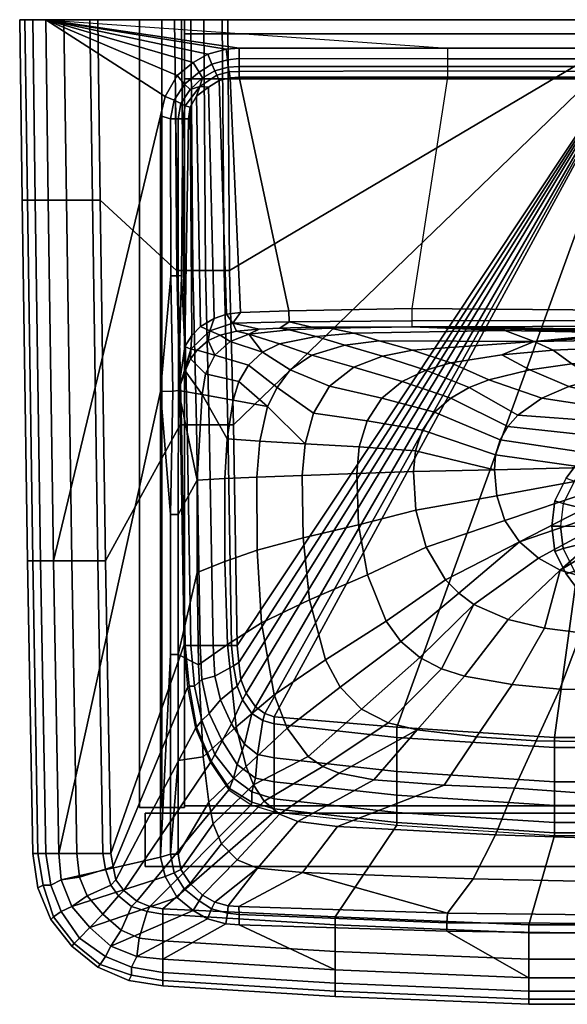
# Model space of a CAD drawing. Extents: x 0 to 450, y 0 to 350.
# Tile 1 of 4: x 0 to 194, y 0 to 350. Entities that reach past the tile are written whole.
import ezdxf

# ---------------------------------------------------------------- set-up
doc = ezdxf.new("R2010")
doc.units = 0
doc.header["$MEASUREMENT"] = 0
doc.linetypes.add('SOLIDLINE', pattern=[0])
for name, color, linetype in [('VB_FRONT', 252, 'SOLIDLINE'), ('VB_KERAMIK', 252, 'SOLIDLINE'), ('VB_KORPUS', 252, 'SOLIDLINE')]:
    doc.layers.add(name, color=color, linetype=linetype)

msp = doc.modelspace()

# ---------------------------------------------------------------- meshes
at = {"layer": 'VB_FRONT', "color": 252}
mesh = msp.add_polyface(dxfattribs=at)
corners = [(44.5, 68, 357), (44.5, 49, 357), (44.5, 68, 673), (44.5, 49, 673), (44.5, 68, 677), (44.5, 49, 677), (44.5, 68, 753), (44.5, 49, 753), (405.5, 68, 357), (405.5, 49, 357), (405.5, 68, 673), (405.5, 49, 673), (405.5, 68, 677), (405.5, 49, 677), (405.5, 68, 753), (405.5, 49, 753)]
mesh.append_faces([[corners[k] for k in face] for face in [(11, 3, 1, 9), (3, 2, 0, 1), (2, 10, 8, 0), (0, 8, 9, 1), (8, 10, 11, 9), (10, 2, 3, 11), (15, 7, 5, 13), (7, 6, 4, 5), (6, 14, 12, 4), (4, 12, 13, 5), (12, 14, 15, 13), (14, 6, 7, 15)]])
at = {"layer": 'VB_KERAMIK', "color": 252}
mesh = msp.add_polyface(dxfattribs=at)
corners = [(55, 350, 755), (55.6563, 260.882, 755), (56.1813, 260.882, 747.941), (58.1501, 260.882, 734.529), (57.4938, 350, 734.529), (61.4314, 260.882, 721.118), (60.7752, 350, 721.118), (9.23077, 350, 850), (4.61539, 350, 848.348), (5.53846, 285.882, 848.348), (10.1538, 285.882, 850), (1.84616, 350, 845.87), (2.76923, 285.882, 845.87), (0, 350, 841.739), (0.92308, 285.882, 841.739), (0, 350, 837.609), (0.92308, 285.882, 837.609), (1.84616, 350, 816.957), (2.76923, 285.882, 816.957), (4.61539, 350, 801.261), (5.53846, 285.882, 801.261), (9.23077, 350, 785.565), (10.1538, 285.882, 785.565), (15.6923, 350, 770.696), (16.6154, 285.882, 770.696), (24.9231, 350, 757.478), (25.8461, 285.882, 757.478), (27.6923, 350, 755), (28.6154, 285.882, 755), (61.6461, 334.817, 850), (63.7307, 331.327, 848.298), (58.462, 327.074, 848.566), (55.9057, 330.192, 850), (64.9161, 329.336, 845.363), (60.5526, 325.187, 845.363), (54.8896, 321.349, 848.731), (51.6514, 322.678, 850), (57.2213, 320.206, 845.363), (63.9617, 326.254, 843.426), (58.7727, 319.429, 843.645), (62.7314, 322.814, 842.714), (60.5381, 318.931, 842.714), (53.5641, 314.718, 848.451), (50.0257, 315.8, 850), (56.2488, 314.718, 845.482), (57.9097, 314.718, 843.629), (59.9052, 314.718, 842.714), (53.6502, 258.963, 848.76), (50, 217.881, 850), (56.2488, 258.963, 845.482), (57.5048, 259.078, 843.403), (58.6614, 233.824, 842.714), (56.4184, 218.159, 845.12), (64.245, 240.997, 842.714), (61.0725, 237.771, 842.714), (12, 157.647, 850), (66.7641, 337.753, 850), (73.263, 339.51, 850), (77.9323, 339.868, 850), (151.875, 339.868, 850)]
mesh.append_faces([[corners[k] for k in face] for face in [(0, 1, 2, 0), (0, 2, 3, 4), (4, 3, 5, 6), (7, 8, 9, 10), (8, 11, 12, 9), (11, 13, 14, 12), (13, 15, 16, 14), (15, 17, 18, 16), (17, 19, 20, 18), (19, 21, 22, 20), (21, 23, 24, 22), (23, 25, 26, 24), (25, 27, 28, 26), (1, 28, 27, 0), (29, 30, 31, 32), (30, 33, 34, 31), (32, 31, 35, 36), (31, 34, 37, 35), (34, 38, 39, 37), (38, 40, 41, 39), (36, 35, 42, 43), (35, 37, 44, 42), (37, 39, 45, 44), (39, 41, 46, 45), (43, 42, 47, 48), (42, 44, 49, 47), (44, 45, 50, 49), (45, 46, 51, 50), (49, 50, 52), (53, 54, 41, 40), (54, 51, 46, 41), (43, 55, 7, 36), (36, 7, 7, 32), (32, 7, 7, 29), (29, 7, 7, 56), (56, 7, 7, 57), (57, 7, 7, 58), (58, 7, 7, 59)]])
mesh = msp.add_polyface(dxfattribs=at)
corners = [(60.7752, 350, 721.118), (61.4314, 260.882, 721.118), (66.0254, 260.882, 708.412), (65.3691, 350, 708.412), (72.588, 260.882, 697.118), (71.9317, 350, 697.118), (74.5568, 260.882, 695), (73.9006, 350, 695), (9.23077, 350, 785.565), (225, 350, 850), (15.6923, 350, 770.696), (4.61539, 350, 801.261), (1.84616, 350, 816.957), (0, 350, 837.609), (0, 350, 841.739), (1.84616, 350, 845.87), (4.61539, 350, 848.348), (9.23077, 350, 850), (151.875, 339.868, 850), (151.875, 336.052, 848.74), (77.9323, 336.154, 848.47), (77.9323, 339.868, 850), (151.875, 333.326, 845.363), (77.8789, 333.326, 845.363), (151.875, 331.77, 843.434), (77.9323, 331.631, 843.602), (151.875, 329.589, 842.714), (77.9323, 329.589, 842.714), (73.7972, 335.758, 848.755), (73.263, 339.51, 850), (74.0724, 333.078, 845.363), (74.4193, 331.493, 843.426), (74.7234, 329.347, 842.714), (68.188, 334.243, 848.112), (66.7641, 337.753, 850), (69.3114, 331.801, 845.363), (70.0067, 330.247, 843.602), (70.8092, 328.417, 842.714), (63.7307, 331.327, 848.298), (61.6461, 334.817, 850), (64.9161, 329.336, 845.363), (63.9617, 326.254, 843.426), (67.0645, 325.976, 842.714), (60.5526, 325.187, 845.363), (62.7314, 322.814, 842.714), (139.273, 242.937, 840.599), (95.7374, 242.628, 840.748), (95.6102, 246.547, 842.714), (139.269, 247.327, 842.714), (75.6661, 242.18, 841.259), (78.3684, 245.911, 842.714), (73.3818, 245.273, 842.714), (67.5444, 239.416, 841.68), (69.0672, 243.826, 842.714), (64.245, 240.997, 842.714)]
mesh.append_faces([[corners[k] for k in face] for face in [(0, 1, 2, 3), (3, 2, 4, 5), (5, 4, 6, 7), (8, 9, 9, 10), (11, 9, 9, 8), (12, 9, 9, 11), (13, 9, 9, 12), (14, 9, 9, 13), (15, 9, 9, 14), (16, 9, 9, 15), (17, 9, 9, 16), (18, 19, 20, 21), (19, 22, 23, 20), (22, 24, 25, 23), (24, 26, 27, 25), (21, 20, 28, 29), (20, 23, 30, 28), (23, 25, 31, 30), (25, 27, 32, 31), (29, 28, 33, 34), (28, 30, 35, 33), (30, 31, 36, 35), (31, 32, 37, 36), (34, 33, 38, 39), (33, 35, 40, 38), (35, 36, 41, 40), (36, 37, 42, 41), (40, 41, 41, 43), (41, 42, 44, 41), (45, 46, 47, 48), (46, 49, 50, 47), (49, 49, 51, 50), (49, 52, 53, 51), (48, 47, 27, 26), (47, 50, 32, 27), (50, 51, 37, 32), (51, 53, 42, 37), (53, 54, 44, 42)]])
mesh = msp.add_polyface(dxfattribs=at)
corners = [(215, 239.724, 816.113), (215, 258.583, 813.797), (215.4, 258.265, 811.217), (215.4, 239.406, 813.532), (216.3, 257.973, 808.834), (216.3, 239.114, 811.15), (217.9, 257.717, 806.751), (217.9, 238.859, 809.066), (220, 257.522, 805.162), (220, 238.664, 807.478), (225, 258.583, 813.797), (222.4, 257.412, 804.269), (225, 257.363, 803.872), (215.4, 240.04, 818.693), (215.4, 258.899, 816.378), (216.3, 240.333, 821.075), (216.3, 259.191, 818.76), (217.9, 240.589, 823.16), (217.9, 259.448, 820.845), (220, 240.784, 824.748), (220, 259.642, 822.433), (222.4, 240.894, 825.641), (222.4, 259.752, 823.326), (225, 240.942, 826.038), (225, 259.801, 823.723), (225, 350, 695), (74.5568, 260.882, 695), (75.8694, 205.961, 695), (73.9006, 350, 695), (27.6923, 350, 755), (225, 350, 850), (55, 350, 755), (24.9231, 350, 757.478), (15.6923, 350, 770.696), (71.9317, 350, 697.118), (65.3691, 350, 708.412), (60.7752, 350, 721.118), (57.4938, 350, 734.529), (151.875, 339.868, 850), (151.875, 336.052, 848.74), (225, 336.139, 848.439), (225, 339.868, 850), (151.875, 333.326, 845.363), (225, 333.326, 845.363), (151.875, 331.77, 843.434), (225, 331.643, 843.61), (151.875, 329.589, 842.714), (225, 329.589, 842.714), (139.269, 247.327, 842.714), (225, 246.683, 842.65), (9.23077, 350, 850)]
mesh.append_faces([[corners[k] for k in face] for face in [(0, 1, 2, 3), (3, 2, 4, 5), (5, 4, 6, 7), (7, 6, 8, 9), (1, 10, 10, 2), (2, 10, 10, 4), (6, 10, 10, 4), (8, 10, 10, 6), (11, 10, 10, 8), (12, 10, 10, 11), (13, 14, 1, 0), (15, 16, 14, 13), (17, 18, 16, 15), (19, 20, 18, 17), (21, 22, 20, 19), (23, 24, 22, 21), (1, 10, 10, 14), (16, 10, 10, 14), (18, 10, 10, 16), (20, 10, 10, 18), (22, 10, 10, 20), (24, 10, 10, 22), (25, 26, 27), (25, 28, 26), (29, 30, 30, 31), (32, 30, 30, 29), (33, 30, 30, 32), (28, 25, 30, 34), (34, 30, 30, 35), (35, 30, 30, 36), (36, 30, 30, 37), (37, 30, 30, 31), (38, 39, 40, 41), (39, 42, 43, 40), (42, 44, 45, 43), (44, 46, 47, 45), (47, 46, 48, 49), (41, 30, 50, 38)]])
mesh = msp.add_polyface(dxfattribs=at)
corners = [(225, 350, 695), (133.892, 98.511, 695), (189.947, 94.878, 695), (90.3073, 102.144, 695), (87.0259, 103.355, 695), (83.7446, 105.777, 695), (80.4633, 110.622, 695), (78.4944, 115.466, 695), (77.8381, 121.521, 695), (77.1818, 127.576, 695), (75.8694, 205.961, 695), (171.268, 230.86, 759.491), (153.153, 227.968, 758.869), (139.485, 232.479, 775.073), (182.65, 235.58, 775.52), (144.266, 225.445, 758.552), (128.839, 230.372, 774.952), (135.85, 221.441, 758.247), (118.669, 226.445, 774.835), (128.612, 215.409, 757.963), (110.015, 219.682, 774.726), (196.025, 227.625, 745.087), (181.2, 225.525, 745.026), (189.478, 232.471, 760.031), (166.647, 221.957, 744.947), (159.618, 219.239, 744.904), (153.041, 215.513, 744.861), (147.328, 210.47, 744.819), (143.038, 204.111, 744.781), (123.432, 207.361, 757.71), (140.591, 196.802, 744.746), (120.596, 198.125, 757.498), (139.847, 189.339, 744.717), (119.694, 188.632, 757.339), (195.006, 219.644, 735.017), (185.434, 215.497, 734.722), (176.843, 209.389, 734.442), (173.296, 205.354, 734.321), (170.571, 200.636, 734.219), (168.997, 195.343, 734.143), (168.569, 190.047, 734.099), (205.912, 207.314, 730.001), (202.961, 202.251, 730.001), (200.823, 196.192, 730.001), (200.857, 190.823, 730.001), (140.723, 175.671, 744.679), (120.361, 170.472, 757.185), (169.397, 180.805, 734.107), (200.883, 186.575, 730.001), (202.506, 182.158, 730.001), (172.329, 172.019, 734.22), (194, 187, 695), (194, 187, 688), (190, 179, 688), (190, 179, 695), (197, 186, 685), (193, 178, 685)]
mesh.append_faces([[corners[k] for k in face] for face in [(0, 1, 2), (0, 3, 1), (0, 4, 3), (0, 5, 4), (0, 6, 5), (0, 7, 6), (0, 8, 7), (0, 9, 8), (0, 10, 9), (11, 12, 13, 14), (12, 15, 16, 13), (15, 17, 18, 16), (17, 19, 20, 18), (21, 22, 11, 23), (22, 24, 12, 11), (24, 25, 15, 12), (25, 26, 17, 15), (26, 27, 19, 17), (27, 28, 29, 19), (28, 30, 31, 29), (30, 32, 33, 31), (34, 35, 24, 22), (35, 36, 25, 24), (36, 37, 26, 25), (37, 38, 27, 26), (38, 39, 28, 27), (39, 40, 30, 28), (40, 32, 30), (41, 42, 37, 36), (42, 43, 38, 37), (43, 44, 39, 38), (44, 40, 39), (32, 45, 46, 33), (40, 47, 45, 32), (44, 48, 47, 40), (48, 49, 50, 47), (51, 52, 53, 54), (52, 55, 56, 53)]])
mesh = msp.add_polyface(dxfattribs=at)
corners = [(225, 350, 695), (189.947, 94.878, 695), (225, 94.878, 695), (225, 228.934, 745.135), (210.937, 228.684, 745.118), (207.682, 233.301, 760.405), (225, 233.171, 760.661), (196.025, 227.625, 745.087), (189.478, 232.471, 760.031), (225, 224.129, 735.727), (215.399, 223.882, 735.473), (205.068, 222.373, 735.282), (195.006, 219.644, 735.017), (181.2, 225.525, 745.026), (225, 217.907, 730), (221.366, 217.502, 730), (217.897, 216.594, 730), (214.222, 214.999, 730), (209.499, 211.746, 730.001), (185.434, 215.497, 734.722), (205.912, 207.314, 730.001), (176.843, 209.389, 734.442), (225, 189.84, 730), (202.961, 202.251, 730.001), (200.823, 196.192, 730.001), (200.857, 190.823, 730.001), (200.883, 186.575, 730.001), (202.506, 182.158, 730.001), (204.015, 178.045, 730.001), (206.833, 174.495, 730.001), (208.869, 171.929, 730.001), (210.107, 170.285, 730.001), (200, 195, 695), (200, 195, 688), (194, 187, 688), (194, 187, 695), (208, 201, 695), (208, 201, 688), (216, 205, 688), (216, 205, 695), (225, 206, 688), (225, 206, 695), (197, 186, 685), (202, 193, 685), (209, 198, 685), (217, 202, 685), (225, 203, 685), (193, 178, 685), (225, 170, 685)]
mesh.append_faces([[corners[k] for k in face] for face in [(0, 1, 2), (3, 4, 5, 6), (4, 7, 8, 5), (9, 10, 4, 3), (10, 11, 7, 4), (11, 12, 13, 7), (14, 15, 10, 9), (15, 16, 11, 10), (16, 17, 12, 11), (17, 18, 19, 12), (18, 20, 21, 19), (22, 15, 14), (22, 16, 15), (22, 17, 16), (22, 18, 17), (22, 20, 18), (22, 23, 20), (22, 24, 23), (22, 25, 24), (22, 26, 25), (22, 27, 26), (22, 28, 27), (22, 29, 28), (22, 30, 29), (22, 31, 30), (32, 33, 34, 35), (36, 37, 33, 32), (36, 37, 38, 39), (39, 38, 40, 41), (34, 42, 43, 33), (33, 43, 44, 37), (37, 44, 45, 38), (38, 45, 46, 40), (47, 48, 48, 42), (42, 48, 48, 43), (43, 48, 48, 44), (44, 48, 48, 45), (45, 48, 48, 46)]])
mesh = msp.add_polyface(dxfattribs=at)
corners = [(55.6563, 260.882, 755), (56.9688, 205.961, 755), (57.4938, 205.961, 747.941), (56.1813, 260.882, 747.941), (59.4626, 205.961, 734.529), (58.1501, 260.882, 734.529), (62.744, 205.961, 721.118), (61.4314, 260.882, 721.118), (67.3379, 205.961, 708.412), (66.0254, 260.882, 708.412), (10.1538, 285.882, 850), (5.53846, 285.882, 848.348), (7.38461, 157.647, 848.348), (12, 157.647, 850), (2.76923, 285.882, 845.87), (4.61539, 157.647, 845.87), (0.92308, 285.882, 841.739), (2.76923, 157.647, 841.739), (0.92308, 285.882, 837.609), (2.76923, 157.647, 837.609), (2.76923, 285.882, 816.957), (4.61539, 157.647, 816.957), (5.53846, 285.882, 801.261), (7.38461, 157.647, 801.261), (10.1538, 285.882, 785.565), (12, 157.647, 785.565), (16.6154, 285.882, 770.696), (18.4616, 157.647, 770.696), (25.8461, 285.882, 757.478), (27.6923, 157.647, 757.478), (28.6154, 285.882, 755), (30.4616, 157.647, 755), (69.2958, 230.694, 828.769), (63.0395, 232.507, 839.23), (66.9334, 235.97, 838.882), (66.0311, 224.076, 828.68), (60.6918, 229.415, 839.713), (64.7628, 216.766, 828.597), (58.7883, 225.137, 842.098), (56.4184, 218.159, 845.12), (63.0749, 186.354, 828.343), (73.6771, 201.028, 809.551), (72.8966, 186.87, 809.446), (50, 217.881, 850), (53.6502, 258.963, 848.76), (54.3898, 217.897, 848.113), (56.2488, 258.963, 845.482), (57.5048, 259.078, 843.403), (58.6614, 233.824, 842.714), (71.1611, 237.903, 838.45), (67.5444, 239.416, 841.68), (60.7645, 232.896, 841.462), (64.245, 240.997, 842.714), (69.0672, 243.826, 842.714), (61.0725, 237.771, 842.714), (53.5384, 174.17, 848.451), (56.249, 174.17, 845.457), (13.8461, 53.647, 850), (50.0257, 315.8, 850)]
mesh.append_faces([[corners[k] for k in face] for face in [(0, 1, 2, 3), (3, 2, 4, 5), (5, 4, 6, 7), (7, 6, 8, 9), (10, 11, 12, 13), (11, 14, 15, 12), (14, 16, 17, 15), (16, 18, 19, 17), (18, 20, 21, 19), (20, 22, 23, 21), (22, 24, 25, 23), (24, 26, 27, 25), (26, 28, 29, 27), (28, 30, 31, 29), (1, 31, 30, 0), (32, 33, 34), (32, 35, 36, 33), (35, 37, 38, 36), (37, 39, 38), (37, 40, 40, 39), (41, 42, 40, 37), (43, 44, 45, 43), (44, 46, 39, 45), (47, 48, 48, 39), (49, 34, 50), (34, 33, 51, 50), (33, 36, 51), (36, 38, 51), (38, 39, 39, 51), (50, 50, 52, 53), (50, 51, 54, 52), (51, 51, 48, 54), (51, 39, 48), (43, 45, 55, 43), (45, 39, 56, 55), (56, 39, 39, 40), (43, 57, 13, 58)]])
mesh = msp.add_polyface(dxfattribs=at)
corners = [(66.0254, 260.882, 708.412), (67.3379, 205.961, 708.412), (73.9005, 205.961, 697.118), (72.588, 260.882, 697.118), (75.8694, 205.961, 695), (74.5568, 260.882, 695), (110.198, 240.388, 829.391), (95.7184, 239.788, 829.173), (92.4232, 240.309, 836.056), (103.753, 240.731, 835.653), (81.4208, 238.251, 828.964), (85.0475, 240.034, 836.319), (76.9944, 239.339, 837.289), (74.7086, 235.647, 828.865), (71.1611, 237.903, 838.45), (69.2958, 230.694, 828.769), (66.9334, 235.97, 838.882), (118.676, 238.565, 810.441), (105.296, 237.44, 810.236), (92.2417, 234.756, 810.038), (86.2064, 231.856, 809.943), (81.1976, 227.248, 809.852), (77.7637, 221.336, 809.768), (66.0311, 224.076, 828.68), (75.8291, 214.744, 809.688), (64.7628, 216.766, 828.597), (73.6771, 201.028, 809.551), (127.675, 235.888, 792.4), (115.504, 234.274, 792.391), (103.769, 230.797, 792.38), (96.041, 225.585, 792.375), (91.3825, 219.305, 792.366), (88.0264, 212.506, 792.36), (85.2605, 200.154, 792.353), (84.2649, 187.421, 792.345), (72.8966, 186.87, 809.446), (128.839, 230.372, 774.952), (118.669, 226.445, 774.835), (110.015, 219.682, 774.726), (104.288, 210.096, 774.63), (101.312, 199.209, 774.549), (100.291, 188, 774.489), (128.612, 215.409, 757.963), (123.432, 207.361, 757.71), (120.596, 198.125, 757.498), (119.694, 188.632, 757.339), (139.274, 240.838, 835.542), (95.7374, 242.628, 840.748), (139.273, 242.937, 840.599), (75.6661, 242.18, 841.259), (67.5444, 239.416, 841.68), (120.361, 170.472, 757.185), (100.62, 165.784, 774.433)]
mesh.append_faces([[corners[k] for k in face] for face in [(0, 1, 2, 3), (3, 2, 4, 5), (6, 7, 8, 9), (7, 10, 11, 8), (10, 12, 11), (10, 13, 14, 12), (13, 15, 16, 14), (17, 18, 7, 6), (18, 19, 10, 7), (19, 20, 10), (20, 13, 10), (20, 21, 15, 13), (21, 22, 23, 15), (22, 24, 25, 23), (24, 26, 25), (27, 28, 18, 17), (28, 29, 19, 18), (29, 30, 20, 19), (30, 31, 21, 20), (31, 32, 22, 21), (32, 24, 22), (32, 33, 26, 24), (33, 34, 35, 26), (36, 37, 29, 28), (37, 38, 30, 29), (38, 39, 31, 30), (39, 40, 32, 31), (40, 33, 32), (40, 41, 34, 33), (42, 43, 39, 38), (43, 44, 40, 39), (44, 45, 41, 40), (46, 9, 47, 48), (9, 8, 47), (8, 11, 49, 47), (11, 12, 49), (12, 14, 50, 49), (45, 51, 52, 41)]])
mesh = msp.add_polyface(dxfattribs=at)
corners = [(214, 238.731, 816.234), (215, 239.724, 816.113), (215.4, 239.406, 813.532), (214.4, 238.39, 813.456), (216.3, 239.114, 811.15), (215.5, 238.061, 810.776), (217.9, 238.859, 809.066), (217.2, 237.78, 808.493), (220, 238.664, 807.478), (219.5, 237.574, 806.805), (222.4, 238.554, 806.585), (222.2, 237.44, 805.714), (225, 238.505, 806.188), (225, 237.391, 805.317), (222.4, 257.412, 804.269), (220, 257.522, 805.162), (225, 257.363, 803.872), (214.4, 239.073, 819.014), (215.4, 240.04, 818.693), (215.5, 239.402, 821.694), (216.3, 240.333, 821.075), (217.2, 239.681, 823.976), (217.9, 240.589, 823.16), (219.5, 239.889, 825.664), (220, 240.784, 824.748), (222.2, 240.023, 826.756), (222.4, 240.894, 825.641), (225, 240.072, 827.153), (225, 240.942, 826.038), (139.274, 240.838, 835.542), (110.198, 240.388, 829.391), (103.753, 240.731, 835.653), (172.32, 239.559, 811.2), (118.676, 238.565, 810.441), (182.65, 235.58, 775.52), (127.675, 235.888, 792.4), (139.485, 232.479, 775.073), (128.839, 230.372, 774.952), (115.504, 234.274, 792.391), (225, 233.171, 760.661), (207.682, 233.301, 760.405), (225, 236.271, 775.738), (189.478, 232.471, 760.031), (171.268, 230.86, 759.491), (225, 243.1, 840.445), (139.273, 242.937, 840.599), (225, 241.101, 835.274), (225, 246.683, 842.65), (139.269, 247.327, 842.714)]
mesh.append_faces([[corners[k] for k in face] for face in [(0, 1, 2, 3), (3, 2, 4, 5), (5, 4, 6, 7), (7, 6, 8, 9), (9, 8, 10, 11), (11, 10, 12, 13), (10, 14, 15, 8), (12, 16, 14, 10), (17, 18, 1, 0), (19, 20, 18, 17), (21, 22, 20, 19), (23, 24, 22, 21), (25, 26, 24, 23), (27, 28, 26, 25), (29, 30, 31, 29), (32, 33, 30, 29), (34, 35, 33, 32), (0, 34, 34, 32), (34, 36, 35, 34), (36, 37, 38, 35), (39, 40, 41), (40, 42, 34, 41), (42, 43, 34), (44, 45, 29, 46), (47, 48, 45, 44), (3, 34, 34, 0), (5, 34, 34, 3), (7, 34, 34, 5), (9, 41, 34, 7), (11, 41, 41, 9), (13, 41, 41, 11), (0, 32, 29, 17), (17, 29, 29, 19), (19, 29, 29, 21), (23, 29, 29, 21), (23, 46, 46, 25), (25, 46, 46, 27), (23, 46, 29)]])
mesh = msp.add_polyface(dxfattribs=at)
corners = [(56.9688, 205.961, 755), (58.2813, 127.576, 755), (58.8064, 127.576, 747.941), (57.4938, 205.961, 747.941), (59.5939, 112.559, 755), (60.1189, 113.044, 747.941), (60.7752, 127.576, 734.529), (59.4626, 205.961, 734.529), (62.0877, 113.044, 734.529), (62.744, 98.511, 747.941), (64.7128, 100.933, 734.529), (64.0565, 127.576, 721.118), (62.744, 205.961, 721.118), (64.7128, 115.466, 721.118), (67.3379, 103.355, 721.118), (68.6504, 127.576, 708.412), (67.3379, 205.961, 708.412), (69.3067, 116.677, 708.412), (71.2755, 108.199, 708.412), (75.2131, 127.576, 697.118), (73.9005, 205.961, 697.118), (75.8694, 120.31, 697.118), (77.1818, 113.044, 697.118), (75.2131, 99.7221, 708.412), (79.1507, 108.199, 697.118), (77.1818, 127.576, 695), (75.8694, 205.961, 695), (77.8381, 121.521, 695), (78.4944, 115.466, 695), (80.4633, 110.622, 695), (9.23077, 53.647, 848.348), (6.46154, 53.647, 845.87), (4.61539, 157.647, 845.87), (7.38461, 157.647, 848.348), (2.76923, 157.647, 841.739), (4.61539, 53.647, 841.739), (2.76923, 157.647, 837.609), (4.61539, 53.647, 837.609), (4.61539, 157.647, 816.957), (6.46154, 53.647, 816.957), (7.38461, 157.647, 801.261), (9.23077, 53.647, 801.261), (12, 157.647, 785.565), (13.8461, 53.647, 785.565), (18.4616, 157.647, 770.696), (20.3077, 53.647, 770.696), (27.6923, 157.647, 757.478), (29.5384, 53.647, 757.478), (30.4616, 157.647, 755), (32.3077, 53.647, 755), (72.8966, 186.87, 809.446), (72.8675, 157.386, 809.344), (63.0374, 153.509, 828.238), (63.0749, 186.354, 828.343), (73.753, 127.864, 809.361), (63.4648, 120.649, 828.258), (76.8579, 98.6329, 809.468), (65.1592, 87.9795, 828.373), (84.2649, 187.421, 792.345), (84.3365, 161.481, 792.335), (85.8535, 135.549, 792.329), (50, 217.881, 850), (53.5384, 174.17, 848.451), (53.5384, 124.307, 848.451), (50, 52.3327, 850), (56.249, 174.17, 845.457), (56.249, 124.307, 845.482)]
mesh.append_faces([[corners[k] for k in face] for face in [(0, 1, 2, 3), (1, 4, 5, 2), (3, 2, 6, 7), (2, 5, 8, 6), (5, 9, 10, 8), (7, 6, 11, 12), (6, 8, 13, 11), (8, 10, 14, 13), (12, 11, 15, 16), (11, 13, 17, 15), (13, 14, 18, 17), (16, 15, 19, 20), (15, 17, 21, 19), (17, 18, 22, 21), (18, 23, 24, 22), (20, 19, 25, 26), (19, 21, 27, 25), (21, 22, 28, 27), (22, 24, 29, 28), (30, 31, 32, 33), (32, 34, 35, 31), (34, 36, 37, 35), (36, 38, 39, 37), (38, 40, 41, 39), (40, 42, 43, 41), (42, 44, 45, 43), (44, 46, 47, 45), (46, 48, 49, 47), (1, 49, 48, 0), (50, 51, 52, 53), (51, 54, 55, 52), (54, 56, 57, 55), (58, 59, 51, 50), (59, 60, 54, 51), (61, 62, 63, 64), (62, 65, 66, 63), (66, 52, 55), (66, 65, 53, 52)]])
mesh = msp.add_polyface(dxfattribs=at)
corners = [(59.5939, 112.559, 755), (62.4815, 98.0267, 755), (62.744, 98.511, 747.941), (60.1189, 113.044, 747.941), (67.7317, 85.9163, 755), (67.9941, 86.4007, 747.941), (74.2943, 76.2279, 755), (74.5568, 76.7124, 747.941), (82.1696, 70.8994, 755), (82.432, 71.8682, 747.941), (69.3067, 88.8228, 734.529), (64.7128, 100.933, 734.529), (75.8694, 80.3454, 734.529), (82.432, 75.5014, 734.529), (71.9317, 93.667, 721.118), (67.3379, 103.355, 721.118), (77.1818, 85.1898, 721.118), (83.7446, 80.3454, 721.118), (75.2131, 99.7221, 708.412), (71.2755, 108.199, 708.412), (79.807, 92.4559, 708.412), (84.4009, 88.8228, 708.412), (82.432, 103.355, 697.118), (79.1507, 108.199, 697.118), (13.8461, 53.647, 850), (9.23077, 53.647, 848.348), (7.38461, 157.647, 848.348), (12, 157.647, 850), (9.23077, 53.647, 801.261), (13.8461, 53.647, 785.565), (14.7693, 44.2353, 785.565), (11.0769, 42.353, 801.261), (20.3077, 53.647, 770.696), (21.2307, 45.1765, 770.696), (29.5384, 53.647, 757.478), (30.4616, 48, 757.478), (32.3077, 53.647, 755), (33.2307, 48.9411, 755), (90.3073, 68.4773, 755), (50.7693, 33.8823, 755), (46.1539, 34.8236, 755), (41.5384, 36.7059, 755), (36.9231, 40.4706, 755), (34.1539, 44.2353, 755), (58.2813, 127.576, 755), (76.8579, 98.6329, 809.468), (80.4144, 84.5269, 809.547), (67.2137, 71.9112, 828.457), (65.1592, 87.9795, 828.373), (83.0343, 77.9933, 809.591), (68.7075, 64.1817, 828.505), (86.8153, 72.1631, 809.637), (71.6447, 56.9993, 828.553), (50, 52.3327, 850), (53.5384, 53.4154, 848.451), (54.8639, 46.7833, 848.731), (51.6257, 45.4558, 850), (56.2488, 53.4154, 845.482), (57.1956, 47.9268, 845.363), (60.5526, 42.9446, 845.363), (56.2488, 86.6846, 845.482), (53.5384, 124.307, 848.451), (56.249, 124.307, 845.482), (63.4648, 120.649, 828.258), (14.7693, 44.2353, 850), (50, 217.881, 850)]
mesh.append_faces([[corners[k] for k in face] for face in [(0, 1, 2, 3), (1, 4, 5, 2), (4, 6, 7, 5), (6, 8, 9, 7), (2, 5, 10, 11), (5, 7, 12, 10), (7, 9, 13, 12), (11, 10, 14, 15), (10, 12, 16, 14), (12, 13, 17, 16), (15, 14, 18, 19), (14, 16, 20, 18), (16, 17, 21, 20), (18, 20, 22, 23), (24, 25, 26, 27), (28, 29, 30, 31), (29, 32, 33, 30), (32, 34, 35, 33), (34, 36, 37, 35), (38, 39, 40, 8), (8, 40, 41, 6), (6, 41, 42, 4), (4, 42, 43, 1), (1, 43, 37, 0), (0, 37, 36, 44), (45, 46, 47, 48), (46, 49, 50, 47), (49, 51, 52, 50), (53, 54, 55, 56), (54, 57, 58, 55), (59, 58, 50, 52), (58, 57, 47, 50), (54, 60, 57, 54), (53, 61, 54, 53), (61, 62, 60, 54), (57, 60, 48, 47), (60, 62, 63, 48), (53, 64, 24, 65)]])
mesh = msp.add_polyface(dxfattribs=at)
corners = [(189.947, 91.2449, 697.118), (225, 91.2449, 697.118), (225, 94.878, 695), (189.947, 94.878, 695), (191.792, 112.002, 758.557), (225, 111.451, 759.087), (225, 93.0938, 775.232), (183.412, 93.6067, 774.981), (186.345, 133.736, 744.689), (199.433, 132.024, 744.695), (174.834, 113.664, 758.281), (225, 131.436, 745.059), (191.909, 154.339, 734.911), (173.484, 136.834, 744.677), (208.543, 149.447, 735.379), (225, 148.418, 735.863), (202.506, 182.158, 730.001), (204.015, 178.045, 730.001), (177.455, 164.424, 734.411), (172.329, 172.019, 734.22), (206.833, 174.495, 730.001), (208.869, 171.929, 730.001), (184.258, 158.648, 734.651), (210.107, 170.285, 730.001), (214.097, 167.748, 730), (219.585, 166.004, 730), (225, 165.196, 730), (225, 189.84, 730), (189, 170, 695), (189, 170, 688), (190, 161, 688), (190, 161, 695), (194, 153, 688), (194, 153, 695), (200, 145, 688), (200, 145, 695), (208, 139, 688), (208, 139, 695), (216, 135, 688), (216, 135, 695), (225, 134, 688), (225, 134, 695), (192, 170, 685), (193, 162, 685), (197, 154, 685), (202, 147, 685), (209, 142, 685), (217, 138, 685), (225, 137, 685), (225, 170, 685), (190, 179, 695), (190, 179, 688), (193, 178, 685)]
mesh.append_faces([[corners[k] for k in face] for face in [(0, 1, 2, 3), (4, 5, 6, 7), (8, 9, 4, 10), (9, 11, 5, 4), (12, 8, 13), (12, 14, 9, 8), (14, 15, 11, 9), (16, 17, 18, 19), (17, 20, 18), (20, 21, 22, 18), (21, 23, 12, 22), (23, 24, 12), (24, 25, 14, 12), (25, 26, 15, 14), (27, 24, 23), (27, 25, 24), (27, 26, 25), (28, 29, 30, 31), (31, 30, 32, 33), (33, 32, 34, 35), (35, 34, 36, 37), (37, 36, 38, 39), (39, 38, 40, 41), (29, 42, 43, 30), (30, 43, 44, 32), (32, 44, 45, 34), (34, 45, 46, 36), (36, 46, 47, 38), (38, 47, 48, 40), (42, 49, 49, 43), (43, 49, 49, 44), (44, 49, 49, 45), (45, 49, 49, 46), (46, 49, 49, 47), (47, 49, 49, 48), (50, 51, 29, 28), (51, 52, 42, 29), (42, 49, 49, 52)]])
mesh = msp.add_polyface(dxfattribs=at)
corners = [(79.807, 92.4559, 708.412), (84.4009, 88.8228, 708.412), (86.3696, 100.933, 697.118), (82.432, 103.355, 697.118), (90.3073, 87.6118, 708.412), (90.3073, 99.7221, 697.118), (133.892, 82.7675, 708.412), (133.892, 94.878, 697.118), (79.1507, 108.199, 697.118), (83.7446, 105.777, 695), (80.4633, 110.622, 695), (87.0259, 103.355, 695), (90.3073, 102.144, 695), (133.892, 98.511, 695), (189.947, 91.2449, 697.118), (189.947, 94.878, 695), (85.8535, 135.549, 792.329), (90.3082, 109.994, 792.327), (76.8579, 98.6329, 809.468), (73.753, 127.864, 809.361), (94.9389, 98.1145, 792.327), (80.4144, 84.5269, 809.547), (100.291, 188, 774.489), (100.62, 165.784, 774.433), (84.3365, 161.481, 792.335), (84.2649, 187.421, 792.345), (102.957, 143.733, 774.448), (108.627, 122.475, 774.517), (113.775, 112.781, 774.566), (121.348, 104.942, 774.623), (102.466, 88.097, 792.327), (130.844, 100, 774.684), (107.63, 84.5005, 792.328), (141.182, 97.5413, 774.747), (113.424, 82.115, 792.328), (162.267, 95.0294, 774.872), (150.719, 77.9282, 792.332), (125.73, 79.7982, 792.33), (120.361, 170.472, 757.185), (123.561, 152.7, 757.216), (130.177, 136.22, 757.387), (135.323, 129.022, 757.51), (142.043, 123.229, 757.651), (149.773, 119.247, 757.805), (157.995, 116.662, 757.964), (174.834, 113.664, 758.281), (191.792, 112.002, 758.557), (183.412, 93.6067, 774.981), (140.723, 175.671, 744.679), (144.388, 162.539, 744.661), (151.223, 150.935, 744.657), (155.895, 146.123, 744.661), (161.32, 142.173, 744.665), (173.484, 136.834, 744.677), (186.345, 133.736, 744.689), (169.397, 180.805, 734.107), (172.329, 172.019, 734.22), (177.455, 164.424, 734.411), (184.258, 158.648, 734.651), (191.909, 154.339, 734.911)]
mesh.append_faces([[corners[k] for k in face] for face in [(0, 1, 2, 3), (1, 4, 5, 2), (4, 6, 7, 5), (8, 3, 9, 10), (3, 2, 11, 9), (2, 5, 12, 11), (5, 7, 13, 12), (7, 14, 15, 13), (16, 17, 18, 19), (17, 20, 21, 18), (22, 23, 24, 25), (23, 26, 16, 24), (26, 27, 17, 16), (27, 28, 20, 17), (28, 29, 30, 20), (29, 31, 32, 30), (31, 33, 34, 32), (33, 35, 36, 37), (38, 39, 26, 23), (39, 40, 27, 26), (40, 41, 28, 27), (41, 42, 29, 28), (42, 43, 31, 29), (43, 44, 33, 31), (44, 45, 35, 33), (45, 46, 47, 35), (48, 49, 39, 38), (49, 50, 40, 39), (50, 51, 41, 40), (51, 52, 42, 41), (52, 43, 42), (52, 53, 44, 43), (53, 54, 45, 44), (55, 56, 49, 48), (56, 57, 50, 49), (57, 51, 50), (57, 58, 52, 51), (58, 59, 53, 52)]])
mesh = msp.add_polyface(dxfattribs=at)
corners = [(82.1696, 70.8994, 755), (90.3073, 68.4773, 755), (90.3073, 69.4461, 747.941), (82.432, 71.8682, 747.941), (133.892, 63.6331, 755), (133.892, 64.602, 747.941), (90.3073, 73.0793, 734.529), (82.432, 75.5014, 734.529), (133.892, 68.2351, 734.529), (90.3073, 79.1344, 721.118), (83.7446, 80.3454, 721.118), (133.892, 74.2903, 721.118), (90.3073, 87.6118, 708.412), (84.4009, 88.8228, 708.412), (133.892, 82.7675, 708.412), (112, 12.2353, 850), (112, 7.52941, 848.348), (50.7693, 11.2941, 848.348), (50.7693, 16, 850), (180.769, 9.41176, 850), (180.769, 4.70589, 848.348), (112, 4.70589, 845.87), (50.7693, 8.47058, 845.87), (180.769, 1.88236, 845.87), (50.7693, 6.58823, 841.739), (112, 2.82353, 841.739), (180.769, 0, 841.739), (50.7693, 6.58823, 837.609), (112, 2.82353, 837.609), (50.7693, 8.47058, 816.957), (112, 4.70589, 816.957), (50.7693, 11.2941, 801.261), (112, 7.52941, 801.261), (50.7693, 16, 785.565), (112, 12.2353, 785.565), (50.7693, 22.5882, 770.696), (112, 18.8235, 770.696), (50.7693, 32, 757.478), (112, 28.2353, 757.478), (50.7693, 33.8823, 755), (112, 31.0588, 755), (100.391, 46.8137, 828.769), (160.982, 44.6154, 828.57), (151.885, 32.4513, 845.363), (86.8153, 72.1631, 809.637), (92.2531, 67.638, 809.686), (77.1684, 51.3769, 828.606), (71.6447, 56.9993, 828.553), (98.7979, 64.9746, 809.736), (84.4341, 48.4307, 828.658), (112.802, 63.1546, 809.839), (168.998, 60.2967, 810.224), (94.9389, 98.1145, 792.327), (102.466, 88.097, 792.327), (83.0343, 77.9933, 809.591), (80.4144, 84.5269, 809.547), (107.63, 84.5005, 792.328), (113.424, 82.115, 792.328), (125.73, 79.7982, 792.33), (150.719, 77.9282, 792.332), (141.182, 97.5413, 774.747), (77.9066, 28.2646, 850), (77.9066, 31.9794, 848.47), (151.73, 28.934, 848.74), (151.73, 26.0029, 850), (77.8532, 34.8062, 845.363), (74.0467, 35.0554, 845.363)]
mesh.append_faces([[corners[k] for k in face] for face in [(0, 1, 2, 3), (1, 4, 5, 2), (3, 2, 6, 7), (2, 5, 8, 6), (7, 6, 9, 10), (6, 8, 11, 9), (10, 9, 12, 13), (9, 11, 14, 12), (15, 16, 17, 18), (19, 20, 16, 15), (16, 21, 22, 17), (20, 23, 21, 16), (22, 24, 25, 21), (21, 25, 26, 23), (24, 27, 28, 25), (27, 29, 30, 28), (29, 31, 32, 30), (31, 33, 34, 32), (33, 35, 36, 34), (35, 37, 38, 36), (37, 39, 40, 38), (4, 40, 39, 1), (41, 42, 43, 41), (44, 45, 46, 47), (45, 48, 49, 46), (48, 50, 41, 49), (50, 51, 42, 41), (52, 53, 54, 55), (53, 56, 44, 54), (56, 57, 45, 44), (57, 58, 48, 45), (58, 59, 50, 48), (60, 58, 57), (61, 62, 63, 64), (62, 65, 43, 63), (43, 65, 41), (65, 66, 49, 41), (64, 19, 15, 61)]])
mesh = msp.add_polyface(dxfattribs=at)
corners = [(133.892, 63.6331, 755), (189.947, 60, 755), (189.947, 60.9688, 747.941), (133.892, 64.602, 747.941), (225, 60, 755), (225, 60.9688, 747.941), (189.947, 64.602, 734.529), (133.892, 68.2351, 734.529), (225, 64.602, 734.529), (189.947, 70.6571, 721.118), (133.892, 74.2903, 721.118), (225, 70.6571, 721.118), (189.947, 79.1344, 708.412), (133.892, 82.7675, 708.412), (225, 79.1344, 708.412), (189.947, 91.2449, 697.118), (133.892, 94.878, 697.118), (225, 91.2449, 697.118), (225, 9.41176, 850), (225, 4.70589, 848.348), (180.769, 4.70589, 848.348), (180.769, 9.41176, 850), (225, 1.88236, 845.87), (180.769, 1.88236, 845.87), (180.769, 0, 841.739), (225, 0, 841.739), (112, 2.82353, 841.739), (112, 2.82353, 837.609), (180.769, 0, 837.609), (225, 0, 837.609), (112, 4.70589, 816.957), (180.769, 1.88236, 816.957), (225, 1.88236, 816.957), (112, 7.52941, 801.261), (180.769, 4.70589, 801.261), (225, 4.70589, 801.261), (112, 12.2353, 785.565), (180.769, 9.41176, 785.565), (225, 9.41176, 785.565), (112, 18.8235, 770.696), (180.769, 16, 770.696), (225, 16, 770.696), (112, 28.2353, 757.478), (180.769, 25.4118, 757.478), (225, 25.4118, 757.478), (112, 31.0588, 755), (180.769, 28.2353, 755), (225, 28.2353, 755), (160.982, 44.6154, 828.57), (225, 43.1508, 828.569), (225, 31.5408, 845.62), (151.885, 32.4513, 845.363), (168.998, 60.2967, 810.224), (225, 58.2983, 810.426), (150.719, 77.9282, 792.332), (175.721, 76.8568, 792.335), (112.802, 63.1546, 809.839), (225, 73.3202, 795.772), (162.267, 95.0294, 774.872), (183.412, 93.6067, 774.981), (225, 93.0938, 775.232), (151.73, 26.0029, 850), (151.73, 28.934, 848.74), (225, 28.7216, 848.439), (225, 25, 850)]
mesh.append_faces([[corners[k] for k in face] for face in [(0, 1, 2, 3), (1, 4, 5, 2), (3, 2, 6, 7), (2, 5, 8, 6), (7, 6, 9, 10), (6, 8, 11, 9), (10, 9, 12, 13), (9, 11, 14, 12), (13, 12, 15, 16), (12, 14, 17, 15), (18, 19, 20, 21), (19, 22, 23, 20), (23, 24, 25, 22), (26, 27, 28, 24), (24, 28, 29, 25), (27, 30, 31, 28), (28, 31, 32, 29), (30, 33, 34, 31), (31, 34, 35, 32), (33, 36, 37, 34), (34, 37, 38, 35), (36, 39, 40, 37), (37, 40, 41, 38), (39, 42, 43, 40), (40, 43, 44, 41), (42, 45, 46, 43), (43, 46, 47, 44), (4, 47, 46, 1), (1, 46, 45, 0), (48, 49, 50, 51), (52, 53, 49, 48), (54, 55, 52, 56), (55, 57, 53, 52), (58, 59, 55, 54), (59, 60, 57, 55), (61, 62, 63, 64), (62, 51, 50, 63), (64, 18, 21, 61)]])
mesh = msp.add_polyface(dxfattribs=at)
corners = [(41.5384, 16.9412, 850), (39.6923, 13.1764, 848.348), (30.4616, 16.9412, 848.348), (32.3077, 20.7059, 850), (50.7693, 16, 850), (50.7693, 11.2941, 848.348), (39.6923, 10.3529, 845.87), (28.6154, 14.1177, 845.87), (50.7693, 8.47058, 845.87), (38.7693, 8.47058, 841.739), (50.7693, 6.58823, 841.739), (38.7693, 8.47058, 837.609), (50.7693, 6.58823, 837.609), (39.6923, 10.3529, 816.957), (50.7693, 8.47058, 816.957), (28.6154, 14.1177, 816.957), (30.4616, 16.9412, 801.261), (39.6923, 13.1764, 801.261), (50.7693, 11.2941, 801.261), (32.3077, 20.7059, 785.565), (41.5384, 16.9412, 785.565), (50.7693, 16, 785.565), (36, 26.3529, 770.696), (42.4616, 23.5294, 770.696), (50.7693, 22.5882, 770.696), (29.5384, 32, 770.696), (35.0769, 38.5882, 757.478), (39.6923, 34.8236, 757.478), (45.2307, 32.9412, 757.478), (50.7693, 32, 757.478), (32.3077, 42.353, 757.478), (34.1539, 44.2353, 755), (36.9231, 40.4706, 755), (41.5384, 36.7059, 755), (46.1539, 34.8236, 755), (50.7693, 33.8823, 755), (73.2372, 28.6231, 850), (73.7715, 32.3742, 848.755), (77.9066, 31.9794, 848.47), (77.9066, 28.2646, 850), (74.0467, 35.0554, 845.363), (77.8532, 34.8062, 845.363), (66.7384, 30.3801, 850), (68.1621, 33.8903, 848.112), (69.2857, 36.3315, 845.363), (61.6204, 33.3156, 850), (63.705, 36.8055, 848.298), (64.9161, 38.7966, 845.363), (55.8799, 37.9411, 850), (58.4363, 41.0595, 848.566), (60.5526, 42.9446, 845.363), (51.6257, 45.4558, 850), (54.8639, 46.7833, 848.731), (57.1956, 47.9268, 845.363), (84.4341, 48.4307, 828.658), (77.1684, 51.3769, 828.606), (71.6447, 56.9993, 828.553), (112, 12.2353, 850), (24.9231, 27.2941, 850), (18.4616, 34.8236, 850)]
mesh.append_faces([[corners[k] for k in face] for face in [(0, 1, 2, 3), (4, 5, 1, 0), (1, 6, 7, 2), (5, 8, 6, 1), (6, 9, 10, 8), (9, 11, 12, 10), (11, 13, 14, 12), (15, 16, 17, 13), (13, 17, 18, 14), (16, 19, 20, 17), (17, 20, 21, 18), (19, 22, 23, 20), (20, 23, 24, 21), (25, 26, 27, 22), (22, 27, 28, 23), (23, 28, 29, 24), (30, 31, 32, 26), (26, 32, 33, 27), (27, 33, 34, 28), (28, 34, 35, 29), (36, 37, 38, 39), (37, 40, 41, 38), (42, 43, 37, 36), (43, 44, 40, 37), (45, 46, 43, 42), (46, 47, 44, 43), (48, 49, 46, 45), (49, 50, 47, 46), (51, 52, 49, 48), (52, 53, 50, 49), (40, 44, 54), (44, 47, 55, 54), (47, 50, 56, 55), (39, 57, 4, 36), (36, 4, 0, 42), (42, 0, 3, 45), (45, 3, 58, 48), (48, 58, 59, 51)]])
mesh = msp.add_polyface(dxfattribs=at)
corners = [(14.7693, 44.2353, 850), (11.0769, 42.353, 848.348), (9.23077, 53.647, 848.348), (13.8461, 53.647, 850), (18.4616, 34.8236, 850), (14.7693, 32.9412, 848.348), (24.9231, 27.2941, 850), (21.2307, 23.5294, 848.348), (32.3077, 20.7059, 850), (30.4616, 16.9412, 848.348), (8.3077, 42.353, 845.87), (6.46154, 53.647, 845.87), (12, 31.0588, 845.87), (19.3846, 21.6471, 845.87), (28.6154, 14.1177, 845.87), (4.61539, 53.647, 841.739), (6.46154, 41.4117, 841.739), (11.0769, 30.1177, 841.739), (18.4616, 20.7059, 841.739), (27.6923, 13.1764, 841.739), (38.7693, 8.47058, 841.739), (39.6923, 10.3529, 845.87), (4.61539, 53.647, 837.609), (6.46154, 41.4117, 837.609), (11.0769, 30.1177, 837.609), (18.4616, 20.7059, 837.609), (27.6923, 13.1764, 837.609), (38.7693, 8.47058, 837.609), (6.46154, 53.647, 816.957), (8.3077, 42.353, 816.957), (12, 31.0588, 816.957), (19.3846, 21.6471, 816.957), (28.6154, 14.1177, 816.957), (39.6923, 10.3529, 816.957), (9.23077, 53.647, 801.261), (11.0769, 42.353, 801.261), (14.7693, 32.9412, 801.261), (21.2307, 23.5294, 801.261), (30.4616, 16.9412, 801.261), (14.7693, 44.2353, 785.565), (18.4616, 34.8236, 785.565), (24.9231, 27.2941, 785.565), (32.3077, 20.7059, 785.565), (21.2307, 45.1765, 770.696), (24, 38.5882, 770.696), (29.5384, 32, 770.696), (36, 26.3529, 770.696), (30.4616, 48, 757.478), (32.3077, 42.353, 757.478), (35.0769, 38.5882, 757.478), (33.2307, 48.9411, 755), (34.1539, 44.2353, 755), (51.6257, 45.4558, 850), (50, 52.3327, 850)]
mesh.append_faces([[corners[k] for k in face] for face in [(0, 1, 2, 3), (4, 5, 1, 0), (6, 7, 5, 4), (8, 9, 7, 6), (1, 10, 11, 2), (5, 12, 10, 1), (7, 13, 12, 5), (9, 14, 13, 7), (11, 15, 16, 10), (10, 16, 17, 12), (12, 17, 18, 13), (13, 18, 19, 14), (14, 19, 20, 21), (15, 22, 23, 16), (16, 23, 24, 17), (17, 24, 25, 18), (18, 25, 26, 19), (19, 26, 27, 20), (22, 28, 29, 23), (23, 29, 30, 24), (24, 30, 31, 25), (25, 31, 32, 26), (26, 32, 33, 27), (28, 34, 35, 29), (29, 35, 36, 30), (30, 36, 37, 31), (31, 37, 38, 32), (35, 39, 40, 36), (36, 40, 41, 37), (37, 41, 42, 38), (39, 43, 44, 40), (40, 44, 45, 41), (41, 45, 46, 42), (43, 47, 48, 44), (44, 48, 49, 45), (47, 50, 51, 48), (52, 4, 0, 53)]])
at = {"layer": 'VB_KORPUS', "color": 252}
mesh = msp.add_polyface(dxfattribs=at)
corners = [(42.5, 350, 355), (42.5, 70, 355), (42.5, 350, 755), (42.5, 70, 755), (50.5, 350, 755), (50.5, 70, 755), (58.5, 350, 355), (58.5, 70, 355), (58.5, 345, 355.5), (58.5, 329, 355.5), (58.5, 70.5, 355.5), (58.5, 329, 371.5), (58.5, 70.5, 371.5), (58.5, 345, 485.5), (58.5, 329, 485.5), (58.5, 350, 739), (58.5, 70, 739), (391.5, 350, 355), (391.5, 70, 355), (391.5, 345, 355.5), (391.5, 329, 355.5), (391.5, 70.5, 355.5), (391.5, 329, 371.5), (391.5, 70.5, 371.5), (391.5, 345, 485.5), (391.5, 329, 485.5), (391.5, 350, 739), (391.5, 70, 739), (399.5, 350, 755), (399.5, 70, 755), (407.5, 350, 355), (407.5, 70, 355), (407.5, 350, 755), (407.5, 70, 755)]
mesh.append_faces([[corners[k] for k in face] for face in [(7, 16, 5), (1, 7, 5), (3, 1, 5), (3, 1, 5), (2, 0, 1, 3), (0, 2, 4), (6, 0, 4), (15, 6, 4), (15, 6, 4), (6, 7, 1, 0), (16, 7, 6, 15), (2, 3, 5, 4), (16, 15, 4, 5), (18, 27, 29), (31, 18, 29), (33, 31, 29), (33, 31, 29), (32, 30, 31, 33), (30, 32, 28), (17, 30, 28), (26, 17, 28), (26, 17, 28), (17, 18, 31, 30), (27, 18, 17, 26), (32, 33, 29, 28), (27, 26, 28, 29), (23, 12, 10, 21), (12, 11, 9, 10), (11, 22, 20, 9), (9, 20, 21, 10), (20, 22, 23, 21), (22, 11, 12, 23), (20, 9, 14, 25), (14, 13, 8, 9), (13, 24, 19, 8), (8, 19, 20, 9), (19, 24, 25, 20), (25, 14, 13, 24)]])

doc.saveas('drawing.dxf')
